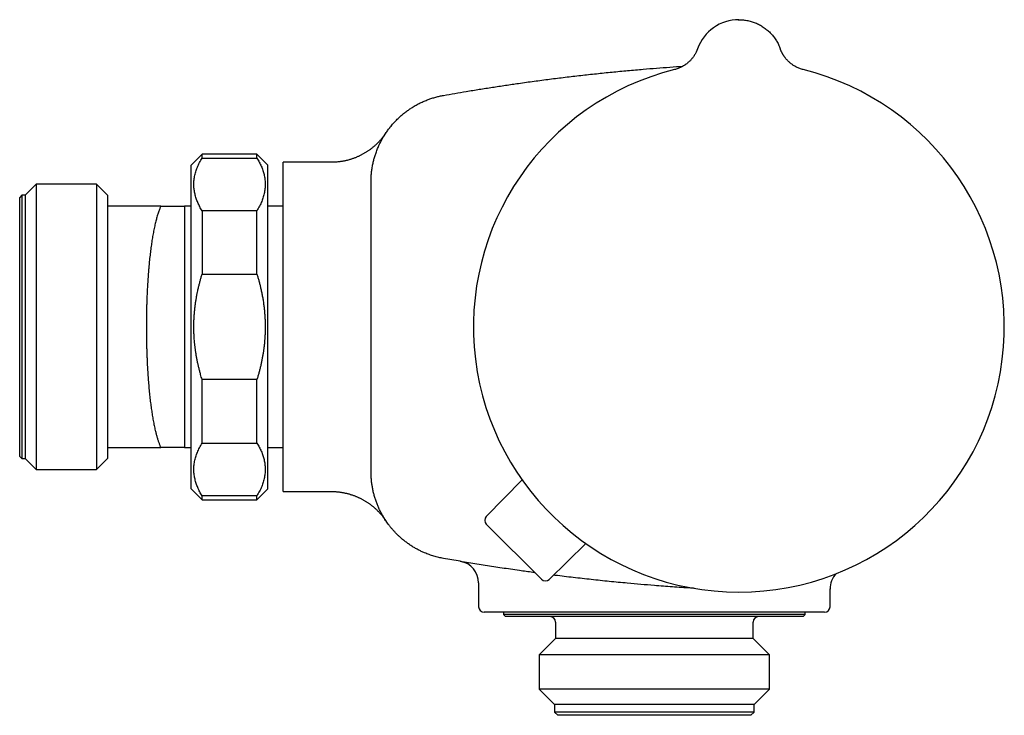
# Model space of a CAD drawing. Header units: millimetres. Extents: x 8 to 699, y 12 to 369.
# Tile 6 of 6: x 493 to 583, y 305 to 369. Entities that reach past the tile are written whole.
import ezdxf

# ---------------------------------------------------------------- set-up
doc = ezdxf.new("R2010")
doc.units = ezdxf.units.MM

msp = doc.modelspace()

# ---------------------------------------------------------------- linework, layer by layer
at = {"color": 7, "linetype": 'Continuous', "lineweight": 30}
for p, q in [((554.79, 365.929), (554.792, 365.934)), ((554.792, 365.934), (554.791, 365.934)), ((562.318, 365.95), (562.323, 365.934)), ((562.323, 365.934), (562.323, 365.934)), ((509.667, 356.336), (508.667, 355.336)), ((514.667, 356.336), (509.667, 356.336)), ((509.667, 355.977), (509.667, 356.336)), ((515.667, 355.336), (514.667, 356.336)), ((514.667, 355.977), (514.667, 356.336)), ((508.667, 340.586), (508.667, 355.336)), ((509.667, 355.977), (514.667, 355.977)), ((515.667, 340.586), (515.667, 355.336)), ((521.415, 355.586), (517.057, 355.586)), ((517.057, 340.586), (517.057, 355.586)), ((494.557, 353.586), (493.557, 352.586)), ((500.057, 353.586), (494.557, 353.586)), ((494.557, 353.586), (494.557, 327.586)), ((501.057, 352.586), (500.057, 353.586)), ((500.057, 353.586), (500.057, 327.586)), ((525.057, 340.586), (525.057, 353.81)), ((525.057, 353.801), (525.057, 353.81)), ((525.057, 353.81), (525.057, 353.801)), ((493.257, 352.586), (493.057, 352.386)), ((493.557, 352.586), (493.257, 352.586)), ((493.257, 352.586), (493.257, 328.586)), ((493.557, 352.586), (493.557, 328.586)), ((501.057, 352.586), (501.057, 351.586)), ((493.057, 328.786), (493.057, 352.386)), ((501.057, 351.586), (501.057, 329.586)), ((505.904, 351.586), (501.057, 351.586)), ((508.057, 351.584), (508.056, 351.586)), ((508.105, 351.585), (508.057, 351.584)), ((508.057, 351.584), (508.057, 329.588)), ((508.667, 351.586), (508.105, 351.586)), ((517.057, 351.586), (515.667, 351.586)), ((509.667, 351.175), (509.667, 345.388)), ((514.667, 351.175), (509.667, 351.175)), ((514.667, 345.388), (514.667, 351.175)), ((509.667, 345.388), (514.667, 345.388)), ((508.667, 325.836), (508.667, 340.586)), ((515.667, 325.836), (515.667, 340.586)), ((517.057, 325.586), (517.057, 340.586)), ((525.057, 327.362), (525.057, 340.586)), ((509.667, 329.997), (509.667, 335.784)), ((514.667, 335.784), (509.667, 335.784)), ((514.667, 329.997), (514.667, 335.784)), ((509.667, 329.997), (514.667, 329.997)), ((501.057, 329.586), (501.057, 328.586)), ((501.057, 329.586), (505.904, 329.586)), ((508.056, 329.586), (508.057, 329.588)), ((508.105, 329.586), (508.667, 329.586)), ((508.105, 329.586), (508.105, 329.586)), ((515.667, 329.586), (517.057, 329.586)), ((493.057, 328.786), (493.257, 328.586)), ((493.257, 328.586), (493.557, 328.586)), ((493.557, 328.586), (494.557, 327.586)), ((500.057, 327.586), (501.057, 328.586)), ((494.557, 327.586), (500.057, 327.586)), ((525.057, 327.385), (525.057, 327.379)), ((535.549, 323.308), (538.818, 326.635)), ((508.667, 325.836), (509.667, 324.836)), ((514.667, 324.836), (515.667, 325.836)), ((517.057, 325.586), (521.415, 325.586)), ((521.415, 325.586), (521.47, 325.586)), ((509.667, 324.836), (509.667, 325.194)), ((514.667, 325.194), (509.667, 325.194)), ((509.667, 324.836), (514.667, 324.836)), ((514.667, 324.836), (514.667, 325.194)), ((540.576, 317.581), (535.553, 322.604)), ((541.28, 317.578), (544.606, 320.847)), ((534.857, 317.246), (534.857, 315.086)), ((566.857, 315.086), (566.857, 316.699)), ((550.039, 314.586), (535.357, 314.586)), ((537.107, 314.586), (537.107, 314.386)), ((537.107, 314.386), (537.307, 314.186)), ((564.607, 314.386), (537.107, 314.386)), ((564.407, 314.186), (537.307, 314.186)), ((556.794, 314.586), (556.482, 314.586)), ((566.357, 314.586), (561.911, 314.586)), ((564.407, 314.186), (564.607, 314.386)), ((564.607, 314.386), (564.607, 314.586)), ((541.857, 313.686), (541.857, 312.186)), ((559.857, 312.186), (559.857, 313.686)), ((541.857, 312.186), (540.38, 310.708)), ((559.857, 312.186), (541.857, 312.186)), ((561.335, 310.708), (559.857, 312.186)), ((540.38, 310.708), (540.38, 307.563)), ((561.335, 310.708), (540.38, 310.708)), ((561.335, 307.563), (561.335, 310.708)), ((540.38, 307.563), (541.757, 306.186)), ((561.335, 307.563), (540.38, 307.563)), ((559.957, 306.186), (561.335, 307.563)), ((541.757, 306.186), (541.757, 305.486)), ((559.957, 306.186), (541.757, 306.186)), ((559.957, 305.486), (559.957, 306.186)), ((541.757, 305.486), (542.057, 305.186)), ((559.957, 305.486), (541.757, 305.486)), ((559.657, 305.186), (542.057, 305.186)), ((559.657, 305.186), (559.957, 305.486))]:
    msp.add_line(p, q, dxfattribs=at)
at = {"color": 7, "linetype": 'Continuous', "lineweight": 30, "flags": 128}
msp.add_lwpolyline([(558.497, 368.585), (558.557, 368.586), (558.611, 368.585)], dxfattribs=at)
at = {"color": 7, "linetype": 'Continuous', "lineweight": 30}
for centre, radius, start, end in [((558.557, 364.586), 4, 90, 160.30387), ((558.557, 340.586), 24.172, 104.03649, 270), ((558.557, 340.586), 24.172, 270, 75.96351), ((535.906, 322.958), 0.5, 135.5, 225), ((532.857, 317.246), 2, 359.99298, 80.32169), ((540.929, 317.934), 0.5, 225, 314.5), ((568.857, 316.699), 2, 135.44461, 180.01467), ((535.357, 315.086), 0.5, 180, 270), ((566.357, 315.086), 0.5, 270, 0), ((541.357, 313.686), 0.5, 0, 90), ((560.357, 313.686), 0.5, 90, 180)]:
    msp.add_arc(centre, radius, start, end, dxfattribs=at)
msp.add_open_spline([(558.557, 368.586), (558.626, 368.585), (558.762, 368.583), (558.966, 368.567), (559.169, 368.541), (559.37, 368.504), (559.569, 368.458), (559.766, 368.401), (559.959, 368.334), (560.149, 368.258), (560.335, 368.171), (560.515, 368.076), (560.691, 367.971), (560.861, 367.858), (561.026, 367.736), (561.183, 367.606), (561.334, 367.467), (561.478, 367.322), (561.614, 367.169), (561.742, 367.009), (561.862, 366.843), (561.973, 366.672), (562.075, 366.494), (562.168, 366.312), (562.252, 366.125), (562.3, 365.998), (562.323, 365.934)], degree=3, dxfattribs=at)
for points, knots in [([(554.792, 365.935), (554.79, 365.93), (554.787, 365.922), (554.783, 365.909), (554.778, 365.897), (554.773, 365.884), (554.767, 365.868), (554.759, 365.847), (554.746, 365.814), (554.727, 365.769), (554.703, 365.715), (554.671, 365.645), (554.627, 365.557), (554.575, 365.461), (554.522, 365.372), (554.47, 365.291), (554.414, 365.209), (554.352, 365.125), (554.284, 365.038), (554.207, 364.949), (554.121, 364.857), (554.026, 364.763), (553.921, 364.668), (553.804, 364.573), (553.684, 364.484), (553.56, 364.403), (553.434, 364.328), (553.301, 364.257), (553.16, 364.192), (553.011, 364.132), (552.856, 364.079), (552.749, 364.05), (552.695, 364.036)], [0, 0, 0, 0, 0.0082026, 0.0148836, 0.0201815, 0.0243639, 0.0304411, 0.0367135, 0.0470261, 0.0668366, 0.0860497, 0.1063904, 0.1447846, 0.1858585, 0.2168491, 0.24922, 0.2829715, 0.3181001, 0.3547963, 0.3944836, 0.4369412, 0.4821464, 0.5300615, 0.580632, 0.6337842, 0.6813284, 0.7306276, 0.7815961, 0.8341355, 0.8881341, 0.9434677, 1, 1, 1, 1]), ([(564.42, 364.036), (564.364, 364.051), (564.254, 364.08), (564.095, 364.135), (563.944, 364.197), (563.802, 364.264), (563.668, 364.335), (563.543, 364.41), (563.428, 364.487), (563.317, 364.568), (563.211, 364.653), (563.112, 364.742), (563.022, 364.828), (562.943, 364.91), (562.874, 364.988), (562.813, 365.061), (562.762, 365.126), (562.72, 365.183), (562.685, 365.233), (562.652, 365.28), (562.621, 365.328), (562.591, 365.376), (562.561, 365.427), (562.531, 365.479), (562.502, 365.532), (562.473, 365.587), (562.445, 365.643), (562.419, 365.699), (562.394, 365.754), (562.373, 365.804), (562.359, 365.839), (562.35, 365.863), (562.345, 365.876), (562.34, 365.889), (562.336, 365.9), (562.332, 365.911), (562.327, 365.923), (562.325, 365.93), (562.323, 365.935)], [0, 0, 0, 0, 0.058346, 0.115105, 0.170121, 0.223251, 0.274372, 0.323376, 0.370174, 0.414691, 0.462698, 0.507582, 0.549297, 0.587812, 0.623112, 0.655193, 0.68406, 0.706691, 0.72688, 0.745619, 0.764696, 0.78414, 0.803947, 0.824107, 0.844615, 0.865461, 0.886638, 0.908129, 0.92852, 0.946743, 0.962821, 0.967707, 0.972357, 0.976913, 0.981009, 0.986117, 0.992414, 1, 1, 1, 1]), ([(531.656, 361.686), (532.001, 361.747), (532.691, 361.869), (533.778, 362.053), (534.917, 362.24), (536.107, 362.428), (537.299, 362.609), (538.566, 362.794), (539.907, 362.98), (541.322, 363.167), (542.739, 363.343), (544.158, 363.51), (545.579, 363.666), (547.001, 363.813), (548.425, 363.949), (549.777, 364.069), (551.057, 364.174), (552.262, 364.266), (553.065, 364.321), (553.465, 364.348)], [0, 0, 0, 0, 0.0478127, 0.0956253, 0.1504727, 0.205321, 0.2601693, 0.3150166, 0.3799681, 0.4449212, 0.5098743, 0.5748258, 0.6398876, 0.704951, 0.7700145, 0.8350763, 0.890172, 0.9452688, 1, 1, 1, 1]), ([(525.057, 353.81), (525.057, 353.81), (525.057, 353.879), (525.059, 354.017), (525.067, 354.225), (525.081, 354.433), (525.099, 354.636), (525.123, 354.835), (525.15, 355.029), (525.182, 355.222), (525.218, 355.41), (525.258, 355.593), (525.301, 355.77), (525.347, 355.946), (525.398, 356.12), (525.451, 356.29), (525.511, 356.468), (525.579, 356.653), (525.655, 356.847), (525.737, 357.038), (525.822, 357.224), (525.909, 357.404), (525.999, 357.578), (526.094, 357.749), (526.19, 357.915), (526.288, 358.074), (526.387, 358.227), (526.489, 358.378), (526.594, 358.525), (526.701, 358.669), (526.817, 358.817), (526.945, 358.972), (527.084, 359.133), (527.228, 359.29), (527.371, 359.439), (527.515, 359.58), (527.658, 359.714), (527.805, 359.845), (527.95, 359.968), (528.094, 360.085), (528.236, 360.194), (528.38, 360.301), (528.525, 360.403), (528.671, 360.501), (528.827, 360.601), (528.994, 360.702), (529.173, 360.805), (529.355, 360.903), (529.535, 360.994), (529.713, 361.079), (529.89, 361.157), (530.068, 361.231), (530.245, 361.3), (530.421, 361.364), (530.595, 361.422), (530.771, 361.477), (530.947, 361.527), (531.124, 361.574), (531.301, 361.616), (531.478, 361.654), (531.597, 361.675), (531.656, 361.686)], [0, 0, 0, 0, 0.000005, 0.018621, 0.037238, 0.055904, 0.074571, 0.092119, 0.109667, 0.127257, 0.144847, 0.161168, 0.177489, 0.193844, 0.2102, 0.226054, 0.241916, 0.260532, 0.279148, 0.297814, 0.316481, 0.334029, 0.351576, 0.369167, 0.386757, 0.403078, 0.419399, 0.435754, 0.452109, 0.467963, 0.483825, 0.502853, 0.521882, 0.540964, 0.560046, 0.577603, 0.595159, 0.612758, 0.630358, 0.646422, 0.662486, 0.678583, 0.694679, 0.710244, 0.725816, 0.744296, 0.762776, 0.781306, 0.799835, 0.817117, 0.8344, 0.851723, 0.869046, 0.885502, 0.901959, 0.91845, 0.934941, 0.951315, 0.967698, 0.983845, 1, 1, 1, 1]), ([(526.405, 358.253), (526.404, 358.252), (526.404, 358.252), (526.402, 358.249), (526.4, 358.245), (526.396, 358.24), (526.39, 358.231), (526.381, 358.218), (526.367, 358.197), (526.343, 358.163), (526.3, 358.1), (526.242, 358.02), (526.173, 357.929), (526.109, 357.847), (526.043, 357.766), (525.975, 357.685), (525.902, 357.602), (525.826, 357.518), (525.747, 357.434), (525.666, 357.351), (525.583, 357.269), (525.497, 357.188), (525.41, 357.108), (525.32, 357.03), (525.229, 356.953), (525.136, 356.878), (525.041, 356.805), (524.945, 356.733), (524.848, 356.664), (524.748, 356.596), (524.648, 356.53), (524.546, 356.467), (524.443, 356.405), (524.338, 356.345), (524.232, 356.288), (524.125, 356.232), (524.017, 356.179), (523.908, 356.128), (523.798, 356.079), (523.687, 356.032), (523.574, 355.987), (523.461, 355.945), (523.347, 355.905), (523.233, 355.867), (523.113, 355.83), (522.992, 355.796), (522.866, 355.763), (522.74, 355.733), (522.609, 355.705), (522.478, 355.68), (522.346, 355.658), (522.215, 355.639), (522.083, 355.623), (521.951, 355.609), (521.818, 355.599), (521.686, 355.591), (521.554, 355.587), (521.464, 355.585), (521.418, 355.586), (521.415, 355.586)], [0, 0, 0, 0, 0.0005406, 0.0017783, 0.0029565, 0.0041873, 0.0058046, 0.0082413, 0.0122188, 0.0187688, 0.0294906, 0.0511416, 0.0689018, 0.0873842, 0.1041738, 0.1223135, 0.1410818, 0.1602889, 0.1797949, 0.1995112, 0.2193796, 0.2393612, 0.2594291, 0.2795642, 0.2997525, 0.3199839, 0.3402505, 0.3605463, 0.3808666, 0.4012077, 0.4215666, 0.4419409, 0.4623286, 0.482728, 0.5031378, 0.5235567, 0.5439838, 0.5644182, 0.5848592, 0.6053062, 0.6257587, 0.646216, 0.6666779, 0.687144, 0.7076138, 0.7304123, 0.7508879, 0.7735889, 0.7962981, 0.8189598, 0.8415752, 0.8641466, 0.8866761, 0.9091656, 0.9316168, 0.9540312, 0.9764105, 0.9987558, 1, 1, 1, 1]), ([(526.405, 358.253), (526.405, 358.253), (526.405, 358.253), (526.402, 358.249), (526.401, 358.247)], [0, 0, 0, 0, 0.358091, 1, 1, 1, 1]), ([(509.667, 351.175), (509.631, 351.237), (509.557, 351.359), (509.456, 351.545), (509.363, 351.732), (509.278, 351.92), (509.2, 352.109), (509.132, 352.299), (509.073, 352.489), (509.022, 352.681), (508.981, 352.876), (508.949, 353.075), (508.928, 353.273), (508.917, 353.475), (508.917, 353.681), (508.929, 353.89), (508.952, 354.098), (508.987, 354.307), (509.033, 354.515), (509.09, 354.722), (509.157, 354.928), (509.236, 355.135), (509.327, 355.345), (509.43, 355.557), (509.543, 355.768), (509.626, 355.908), (509.667, 355.977)], [0, 0, 0, 0, 0.039438, 0.078884, 0.118329, 0.157766, 0.19739, 0.237015, 0.276298, 0.315581, 0.356348, 0.397129, 0.43791, 0.478676, 0.521454, 0.564249, 0.607044, 0.649823, 0.692933, 0.736044, 0.778489, 0.820935, 0.865693, 0.910465, 0.955239, 1, 1, 1, 1]), ([(514.667, 355.977), (514.704, 355.916), (514.778, 355.793), (514.878, 355.607), (514.972, 355.421), (515.057, 355.233), (515.135, 355.044), (515.203, 354.854), (515.262, 354.664), (515.313, 354.472), (515.354, 354.276), (515.386, 354.078), (515.407, 353.879), (515.418, 353.677), (515.418, 353.472), (515.406, 353.263), (515.383, 353.054), (515.348, 352.846), (515.302, 352.637), (515.245, 352.43), (515.178, 352.225), (515.099, 352.017), (515.008, 351.808), (514.905, 351.595), (514.792, 351.384), (514.709, 351.245), (514.667, 351.175)], [0, 0, 0, 0, 0.039438, 0.078884, 0.118329, 0.157766, 0.19739, 0.237015, 0.276298, 0.315581, 0.356348, 0.397129, 0.43791, 0.478676, 0.521454, 0.564249, 0.607044, 0.649823, 0.692933, 0.736044, 0.778489, 0.820935, 0.865693, 0.910465, 0.955239, 1, 1, 1, 1]), ([(505.904, 351.586), (505.888, 351.549), (505.856, 351.475), (505.804, 351.348), (505.75, 351.206), (505.693, 351.044), (505.637, 350.874), (505.583, 350.696), (505.529, 350.509), (505.477, 350.314), (505.426, 350.11), (505.376, 349.896), (505.327, 349.671), (505.279, 349.437), (505.231, 349.193), (505.187, 348.945), (505.144, 348.697), (505.105, 348.448), (505.066, 348.192), (505.029, 347.93), (504.993, 347.662), (504.959, 347.389), (504.926, 347.108), (504.894, 346.818), (504.863, 346.52), (504.834, 346.215), (504.806, 345.903), (504.781, 345.591), (504.757, 345.282), (504.735, 344.976), (504.715, 344.667), (504.697, 344.353), (504.68, 344.037), (504.664, 343.719), (504.65, 343.395), (504.637, 343.066), (504.626, 342.731), (504.616, 342.392), (504.608, 342.048), (504.602, 341.709), (504.598, 341.375), (504.595, 341.048), (504.593, 340.719), (504.593, 340.39), (504.595, 340.062), (504.598, 339.734), (504.603, 339.404), (504.609, 339.071), (504.617, 338.737), (504.627, 338.401), (504.639, 338.065), (504.652, 337.735), (504.666, 337.413), (504.681, 337.099), (504.698, 336.787), (504.717, 336.477), (504.737, 336.171), (504.758, 335.869), (504.782, 335.568), (504.806, 335.267), (504.833, 334.968), (504.861, 334.671), (504.891, 334.377), (504.923, 334.091), (504.955, 333.814), (504.988, 333.546), (505.023, 333.284), (505.059, 333.026), (505.097, 332.775), (505.136, 332.529), (505.176, 332.288), (505.218, 332.051), (505.262, 331.818), (505.308, 331.59), (505.355, 331.369), (505.4, 331.172), (505.442, 330.999), (505.48, 330.849), (505.519, 330.703), (505.558, 330.561), (505.599, 330.424), (505.64, 330.29), (505.682, 330.161), (505.725, 330.036), (505.769, 329.916), (505.813, 329.801), (505.858, 329.69), (505.889, 329.621), (505.904, 329.586)], [0, 0, 0, 0, 0.009881, 0.019768, 0.031975, 0.044182, 0.056427, 0.068672, 0.08099, 0.093217, 0.105443, 0.118056, 0.130672, 0.143285, 0.156185, 0.169085, 0.181073, 0.193061, 0.205087, 0.217112, 0.229209, 0.241216, 0.253223, 0.265608, 0.277996, 0.290381, 0.303047, 0.315712, 0.327518, 0.339325, 0.35119, 0.363058, 0.374924, 0.386749, 0.398574, 0.410767, 0.422963, 0.435156, 0.447623, 0.460089, 0.471784, 0.483479, 0.495232, 0.506987, 0.51874, 0.530453, 0.542166, 0.554239, 0.566315, 0.578388, 0.590728, 0.603067, 0.614737, 0.626406, 0.638133, 0.649862, 0.661589, 0.673276, 0.684963, 0.697005, 0.709049, 0.72109, 0.733394, 0.745697, 0.757429, 0.76916, 0.780949, 0.79274, 0.804529, 0.816278, 0.828027, 0.840128, 0.852232, 0.864333, 0.876694, 0.889055, 0.898206, 0.907359, 0.916511, 0.925699, 0.934888, 0.944077, 0.953378, 0.96268, 0.971981, 0.98132, 0.990661, 1, 1, 1, 1]), ([(505.904, 351.586), (505.978, 351.586), (506.126, 351.586), (506.339, 351.586), (506.528, 351.586), (506.693, 351.586), (506.836, 351.586), (506.974, 351.586), (507.106, 351.586), (507.232, 351.586), (507.351, 351.586), (507.463, 351.586), (507.563, 351.586), (507.651, 351.586), (507.73, 351.586), (507.8, 351.586), (507.863, 351.586), (507.918, 351.586), (507.964, 351.586), (508.001, 351.586), (508.03, 351.586), (508.049, 351.586), (508.054, 351.586), (508.056, 351.586)], [0, 0, 0, 0, 0.063168, 0.126339, 0.189506, 0.236932, 0.284357, 0.3317, 0.379043, 0.42684, 0.474643, 0.522444, 0.570239, 0.612998, 0.655767, 0.69854, 0.741306, 0.784062, 0.82724, 0.870434, 0.913632, 0.956823, 1, 1, 1, 1]), ([(509.667, 335.784), (509.644, 335.861), (509.598, 336.015), (509.525, 336.273), (509.448, 336.558), (509.37, 336.871), (509.297, 337.186), (509.23, 337.503), (509.169, 337.822), (509.114, 338.142), (509.066, 338.464), (509.024, 338.788), (508.991, 339.086), (508.967, 339.358), (508.946, 339.646), (508.928, 339.978), (508.918, 340.355), (508.917, 340.732), (508.925, 341.109), (508.943, 341.486), (508.969, 341.842), (509.001, 342.179), (509.037, 342.495), (509.081, 342.812), (509.131, 343.13), (509.187, 343.448), (509.254, 343.788), (509.328, 344.126), (509.409, 344.461), (509.49, 344.771), (509.575, 345.081), (509.637, 345.286), (509.667, 345.388)], [0, 0, 0, 0, 0.024745, 0.049491, 0.08254, 0.115591, 0.148639, 0.181895, 0.215153, 0.248408, 0.281887, 0.31537, 0.348849, 0.37402, 0.399191, 0.43772, 0.47631, 0.514899, 0.553579, 0.592265, 0.630945, 0.663553, 0.696163, 0.72877, 0.761926, 0.795085, 0.82824, 0.868428, 0.901306, 0.934184, 0.967092, 1, 1, 1, 1]), ([(514.667, 345.388), (514.698, 345.286), (514.76, 345.081), (514.845, 344.772), (514.926, 344.461), (515.005, 344.131), (515.082, 343.781), (515.155, 343.412), (515.219, 343.04), (515.275, 342.667), (515.322, 342.292), (515.36, 341.916), (515.389, 341.538), (515.408, 341.156), (515.418, 340.77), (515.418, 340.383), (515.407, 339.994), (515.388, 339.626), (515.362, 339.282), (515.331, 338.962), (515.293, 338.642), (515.249, 338.322), (515.198, 338.003), (515.141, 337.684), (515.077, 337.366), (515.007, 337.047), (514.931, 336.729), (514.849, 336.413), (514.761, 336.097), (514.699, 335.888), (514.667, 335.784)], [0, 0, 0, 0, 0.032869, 0.065762, 0.098655, 0.131572, 0.170151, 0.208729, 0.247386, 0.286043, 0.324857, 0.363484, 0.402111, 0.441596, 0.481087, 0.520572, 0.56069, 0.600808, 0.63378, 0.666755, 0.699726, 0.732823, 0.765923, 0.79902, 0.832465, 0.865913, 0.899359, 0.932905, 0.966454, 1, 1, 1, 1]), ([(509.667, 325.194), (509.631, 325.256), (509.557, 325.379), (509.456, 325.564), (509.363, 325.751), (509.278, 325.939), (509.2, 326.128), (509.132, 326.318), (509.073, 326.508), (509.022, 326.7), (508.981, 326.896), (508.949, 327.094), (508.928, 327.293), (508.917, 327.495), (508.917, 327.7), (508.929, 327.909), (508.952, 328.117), (508.987, 328.326), (509.033, 328.534), (509.09, 328.742), (509.157, 328.947), (509.236, 329.154), (509.327, 329.364), (509.43, 329.576), (509.543, 329.787), (509.626, 329.927), (509.667, 329.997)], [0, 0, 0, 0, 0.039438, 0.078884, 0.118329, 0.157766, 0.19739, 0.237015, 0.276298, 0.315581, 0.356348, 0.397129, 0.43791, 0.478676, 0.521454, 0.564249, 0.607044, 0.649823, 0.692933, 0.736044, 0.778489, 0.820935, 0.865693, 0.910465, 0.955239, 1, 1, 1, 1]), ([(514.667, 329.997), (514.704, 329.935), (514.778, 329.812), (514.878, 329.627), (514.972, 329.44), (515.057, 329.252), (515.135, 329.063), (515.203, 328.873), (515.262, 328.683), (515.313, 328.491), (515.354, 328.295), (515.386, 328.097), (515.407, 327.898), (515.418, 327.696), (515.418, 327.491), (515.406, 327.282), (515.383, 327.074), (515.348, 326.865), (515.302, 326.657), (515.245, 326.449), (515.178, 326.244), (515.099, 326.037), (515.008, 325.827), (514.905, 325.615), (514.792, 325.404), (514.709, 325.264), (514.667, 325.194)], [0, 0, 0, 0, 0.039438, 0.078884, 0.118329, 0.157766, 0.19739, 0.237015, 0.276298, 0.315581, 0.356348, 0.397129, 0.43791, 0.478676, 0.521454, 0.564249, 0.607044, 0.649823, 0.692933, 0.736044, 0.778489, 0.820935, 0.865693, 0.910465, 0.955239, 1, 1, 1, 1]), ([(508.056, 329.586), (508.054, 329.586), (508.049, 329.586), (508.03, 329.586), (508.002, 329.586), (507.966, 329.586), (507.92, 329.586), (507.866, 329.586), (507.802, 329.586), (507.731, 329.586), (507.652, 329.586), (507.563, 329.586), (507.464, 329.586), (507.353, 329.586), (507.235, 329.586), (507.11, 329.586), (506.979, 329.586), (506.842, 329.586), (506.699, 329.586), (506.534, 329.586), (506.344, 329.586), (506.129, 329.586), (505.979, 329.586), (505.904, 329.586)], [0, 0, 0, 0, 0.042738, 0.08549, 0.128248, 0.171002, 0.213741, 0.256936, 0.300142, 0.343354, 0.386563, 0.429761, 0.477084, 0.524413, 0.571743, 0.619068, 0.666509, 0.71395, 0.761134, 0.808318, 0.872211, 0.936106, 1, 1, 1, 1]), ([(508.057, 329.588), (508.073, 329.586), (508.089, 329.585), (508.105, 329.586), (508.105, 329.586)], [0, 0, 0, 0, 0.979466, 1, 1, 1, 1]), ([(531.656, 319.485), (531.582, 319.499), (531.436, 319.527), (531.218, 319.575), (531, 319.63), (530.784, 319.691), (530.57, 319.758), (530.357, 319.831), (530.145, 319.91), (529.955, 319.988), (529.784, 320.062), (529.634, 320.131), (529.485, 320.203), (529.337, 320.279), (529.19, 320.358), (529.044, 320.44), (528.9, 320.526), (528.758, 320.614), (528.616, 320.707), (528.476, 320.802), (528.338, 320.901), (528.202, 321.003), (528.067, 321.108), (527.934, 321.216), (527.804, 321.328), (527.651, 321.463), (527.478, 321.626), (527.287, 321.818), (527.103, 322.017), (526.93, 322.216), (526.769, 322.415), (526.626, 322.602), (526.497, 322.782), (526.38, 322.955), (526.267, 323.13), (526.166, 323.298), (526.075, 323.456), (525.994, 323.605), (525.915, 323.756), (525.84, 323.909), (525.768, 324.064), (525.699, 324.22), (525.634, 324.379), (525.571, 324.54), (525.511, 324.705), (525.454, 324.872), (525.401, 325.041), (525.352, 325.211), (525.306, 325.383), (525.264, 325.557), (525.225, 325.732), (525.191, 325.909), (525.16, 326.087), (525.133, 326.266), (525.11, 326.447), (525.091, 326.628), (525.076, 326.811), (525.065, 326.994), (525.06, 327.178), (525.058, 327.301), (525.057, 327.362)], [0, 0, 0, 0, 0.020019, 0.040047, 0.06015, 0.080253, 0.100418, 0.120583, 0.140831, 0.161095, 0.175928, 0.19076, 0.205619, 0.220477, 0.235455, 0.250433, 0.265438, 0.280443, 0.295638, 0.310833, 0.326056, 0.341278, 0.356625, 0.371972, 0.387347, 0.402722, 0.426928, 0.451162, 0.475479, 0.499824, 0.522062, 0.544322, 0.563006, 0.581689, 0.600424, 0.619158, 0.63435, 0.649541, 0.66476, 0.679978, 0.695321, 0.710663, 0.726034, 0.741405, 0.757242, 0.773079, 0.788947, 0.804815, 0.820828, 0.836841, 0.852886, 0.868931, 0.885206, 0.901481, 0.917788, 0.934095, 0.950554, 0.967012, 0.983506, 1, 1, 1, 1]), ([(525.059, 327.242), (525.059, 327.254), (525.059, 327.285), (525.058, 327.321), (525.058, 327.343)], [0, 0, 0, 0, 0.383796, 1, 1, 1, 1]), ([(521.415, 325.586), (521.434, 325.586), (521.493, 325.586), (521.595, 325.584), (521.719, 325.579), (521.842, 325.571), (521.966, 325.561), (522.089, 325.548), (522.211, 325.533), (522.333, 325.516), (522.455, 325.496), (522.576, 325.473), (522.696, 325.448), (522.815, 325.421), (522.934, 325.391), (523.052, 325.359), (523.169, 325.324), (523.285, 325.288), (523.4, 325.249), (523.514, 325.207), (523.627, 325.164), (523.738, 325.118), (523.849, 325.071), (523.958, 325.021), (524.066, 324.969), (524.172, 324.915), (524.278, 324.86), (524.381, 324.802), (524.483, 324.743), (524.584, 324.682), (524.683, 324.619), (524.78, 324.554), (524.876, 324.488), (524.969, 324.42), (525.061, 324.352), (525.151, 324.281), (525.24, 324.21), (525.326, 324.137), (525.41, 324.064), (525.492, 323.989), (525.571, 323.914), (525.649, 323.838), (525.724, 323.762), (525.796, 323.686), (525.866, 323.61), (525.933, 323.535), (525.997, 323.46), (526.058, 323.387), (526.116, 323.315), (526.169, 323.247), (526.218, 323.183), (526.259, 323.127), (526.293, 323.08), (526.318, 323.045), (526.336, 323.019), (526.349, 323.001), (526.359, 322.986), (526.366, 322.975), (526.372, 322.967), (526.377, 322.96), (526.381, 322.954), (526.385, 322.949), (526.388, 322.944), (526.39, 322.94), (526.392, 322.937), (526.395, 322.934), (526.396, 322.931), (526.398, 322.929), (526.4, 322.926), (526.401, 322.925), (526.401, 322.925), (526.401, 322.924)], [0, 0, 0, 0, 0.008706, 0.028441, 0.048151, 0.067836, 0.087495, 0.107128, 0.126733, 0.146311, 0.165859, 0.185378, 0.204866, 0.224322, 0.243744, 0.263133, 0.282485, 0.301801, 0.321077, 0.340313, 0.359507, 0.378656, 0.397758, 0.41681, 0.435811, 0.454757, 0.473645, 0.492471, 0.511231, 0.529921, 0.548536, 0.56707, 0.585517, 0.60387, 0.622121, 0.640262, 0.658281, 0.676167, 0.693906, 0.711483, 0.728879, 0.746071, 0.763033, 0.779734, 0.796136, 0.812192, 0.827842, 0.843011, 0.857597, 0.871454, 0.884332, 0.895745, 0.904924, 0.911619, 0.91643, 0.91999, 0.922735, 0.924965, 0.926896, 0.928705, 0.930545, 0.932524, 0.934793, 0.937531, 0.940964, 0.945399, 0.951274, 0.959214, 0.970097, 0.985031, 1, 1, 1, 1]), ([(526.404, 322.92), (526.404, 322.92), (526.402, 322.922), (526.393, 322.936), (526.382, 322.953), (526.371, 322.969), (526.369, 322.973)], [0, 0, 0, 0, 0.228679, 0.550855, 0.87303, 1, 1, 1, 1]), ([(539.972, 318.185), (539.912, 318.193), (539.444, 318.255), (538.704, 318.359), (537.515, 318.53), (536.225, 318.724), (534.7, 318.966), (533.177, 319.218), (532.163, 319.396), (531.656, 319.485)], [0, 0, 0, 0, 0.021412, 0.16833, 0.266283, 0.44969, 0.633109, 0.816549, 1, 1, 1, 1]), ([(554.511, 316.757), (554.389, 316.764), (553.994, 316.788), (553.324, 316.832), (552.502, 316.89), (551.679, 316.95), (550.72, 317.025), (549.625, 317.116), (548.53, 317.214), (547.573, 317.304), (546.752, 317.385), (545.932, 317.469), (545.112, 317.557), (544.293, 317.648), (543.474, 317.742), (542.655, 317.84), (542.054, 317.913), (541.726, 317.955), (541.671, 317.962)], [0, 0, 0, 0, 0.0282387, 0.0921621, 0.1560933, 0.2200255, 0.2839599, 0.3798226, 0.475689, 0.5396077, 0.6035275, 0.6674549, 0.7313834, 0.795314, 0.8592236, 0.9231331, 0.987047, 1, 1, 1, 1]), ([(556.482, 314.586), (556.366, 314.586), (556.135, 314.586), (555.785, 314.586), (555.431, 314.586), (555.077, 314.586), (554.723, 314.586), (554.37, 314.586), (554.014, 314.586), (553.657, 314.586), (553.297, 314.586), (552.937, 314.586), (552.577, 314.586), (552.213, 314.586), (551.843, 314.586), (551.468, 314.586), (551.092, 314.586), (550.729, 314.586), (550.378, 314.586), (550.152, 314.586), (550.039, 314.586)], [0, 0, 0, 0, 0.056307, 0.112615, 0.169051, 0.225486, 0.280781, 0.33609, 0.3914, 0.446694, 0.502293, 0.557891, 0.612893, 0.667894, 0.725107, 0.782335, 0.839563, 0.896776, 0.948377, 1, 1, 1, 1]), ([(558.21, 314.586), (558.095, 314.586), (557.865, 314.586), (557.513, 314.586), (557.157, 314.586), (556.915, 314.586), (556.794, 314.586)], [0, 0, 0, 0, 0.24949, 0.499182, 0.749487, 1, 1, 1, 1]), ([(561.911, 314.586), (561.821, 314.586), (561.64, 314.586), (561.361, 314.586), (561.076, 314.586), (560.786, 314.586), (560.489, 314.586), (560.186, 314.586), (559.879, 314.586), (559.564, 314.586), (559.238, 314.586), (558.901, 314.586), (558.559, 314.586), (558.326, 314.586), (558.21, 314.586)], [0, 0, 0, 0, 0.082313, 0.164645, 0.246975, 0.329285, 0.412019, 0.494753, 0.576708, 0.658663, 0.743982, 0.829334, 0.914684, 1, 1, 1, 1])]:
    msp.add_open_spline(points, degree=3, knots=knots, dxfattribs=at)

doc.saveas('drawing.dxf')
